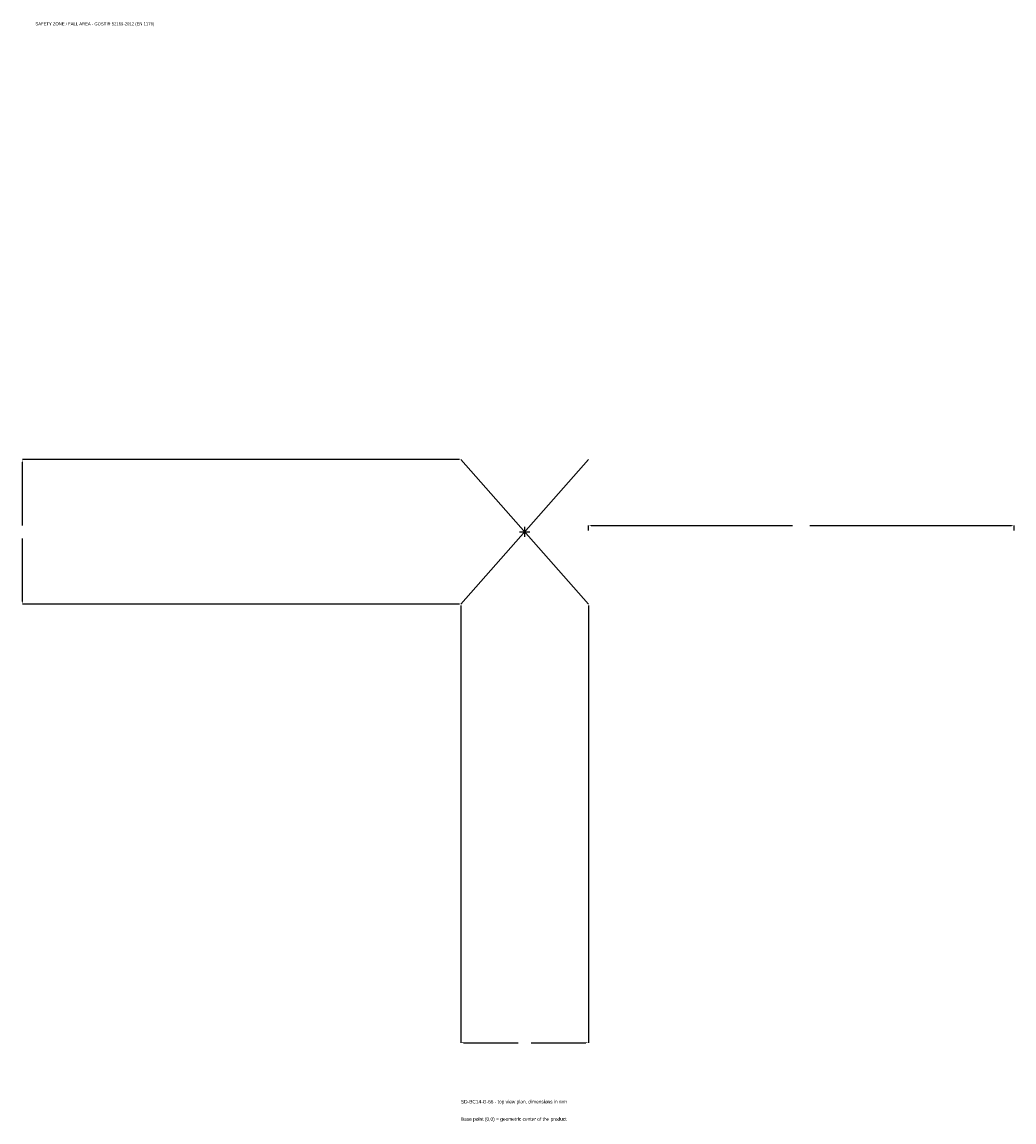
# Model space of a CAD drawing. Extents: x -1772 to 1725, y -2080 to 1798.
import ezdxf

# ---------------------------------------------------------------- set-up
doc = ezdxf.new("R2010")
doc.units = 0
for name, color, linetype in [('GP_MAF_zona_bezopasnosti', 1, 'Continuous'), ('ZSK_DANNYE', 3, 'Continuous'), ('ZSK_KONTUR', 7, 'Continuous'), ('ZSK_RAZMERY', 8, 'Continuous')]:
    doc.layers.add(name, color=color, linetype=linetype)
doc.dimstyles.new('ORION', dxfattribs={"dimtxt": 15.3, "dimasz": 9.18, "dimexe": 1.25, "dimexo": 4.59, "dimtad": 1, "dimcen": 2.5, "dimazin": 3, "dimtfac": 1, "dimtmove": 0, "dimatfit": 3})

# ---------------------------------------------------------------- blocks, each defined once
blk = doc.blocks.new('_CLOSEDFILLED')
at = {"color": 0, "linetype": 'BYBLOCK'}
blk.add_solid([(-1, 0.16), (0, 0), (-1, -0.16)], dxfattribs=at)
blk = doc.blocks.new('*D1')
for p, q in [((-225, -259.59), (-225, -1800.9)), ((225, -259.59), (225, -1800.9)), ((-215.82, -1800.9), (-22.95, -1800.9)), ((22.95, -1800.9), (215.82, -1800.9))]:
    blk.add_line(p, q)
at = {"layer": 'Defpoints'}
for p in [(-225, -255), (225, -255), (-225, -1800.9)]:
    blk.add_point(p, dxfattribs=at)
at = {"layer": 'ZSK_RAZMERY', "xscale": 9.18, "yscale": 9.18, "rotation": 180}
blk.add_blockref('_CLOSEDFILLED', (-225, -1800.9), dxfattribs=at)
at = {"layer": 'ZSK_RAZMERY', "xscale": 9.18, "yscale": 9.18}
blk.add_blockref('_CLOSEDFILLED', (225, -1800.9), dxfattribs=at)
blk = doc.blocks.new('*D2')
for p, q in [((-229.59, 255), (-1770.9, 255)), ((-1770.9, 22.95), (-1770.9, 245.82)), ((-1770.9, -245.82), (-1770.9, -22.95)), ((-229.59, -255), (-1770.9, -255))]:
    blk.add_line(p, q)
at = {"layer": 'Defpoints'}
for p in [(-225, 255), (-1770.9, -255), (-225, -255)]:
    blk.add_point(p, dxfattribs=at)
at = {"layer": 'ZSK_RAZMERY', "xscale": 9.18, "yscale": 9.18}
for p, rotation in [((-1770.9, 255), 90), ((-1770.9, -255), 270)]:
    blk.add_blockref('_CLOSEDFILLED', p, dxfattribs=dict(at, rotation=rotation))
blk = doc.blocks.new('*D3')
for p, q in [((225, 4.59), (225, 22.95)), ((234.18, 22.95), (944.4, 22.95)), ((1005.6, 22.95), (1715.82, 22.95)), ((1725, 4.59), (1725, 22.95))]:
    blk.add_line(p, q)
at = {"layer": 'Defpoints'}
for p in [(225, 22.95), (225, 0), (1725, 0)]:
    blk.add_point(p, dxfattribs=at)
at = {"layer": 'ZSK_RAZMERY', "xscale": 9.18, "yscale": 9.18, "rotation": 180}
blk.add_blockref('_CLOSEDFILLED', (225, 22.95), dxfattribs=at)
at = {"layer": 'ZSK_RAZMERY', "xscale": 9.18, "yscale": 9.18}
blk.add_blockref('_CLOSEDFILLED', (1725, 22.95), dxfattribs=at)
blk = doc.blocks.new('B1')
at = {"layer": 'ZSK_KONTUR'}
for p, q in [((-225, -255), (225, 255)), ((-225, 255), (225, -255))]:
    blk.add_line(p, q, dxfattribs=at)
at = {"layer": 'ZSK_RAZMERY'}
for p, q in [((-18, 0), (18, 0)), ((0, -18), (0, 18))]:
    blk.add_line(p, q, dxfattribs=at)
at = {"layer": 'GP_MAF_zona_bezopasnosti', "color": 1}
blk.add_text('SAFETY ZONE / FALL AREA - GOST R 52169-2012 (EN 1176)', height=10.71, dxfattribs=at).set_placement((-1725, 1785.6))
at = {"layer": 'ZSK_RAZMERY'}
dim = blk.add_linear_dim(base=(-1770.9, -255), p1=(-225, -255), p2=(-225, 255), angle=90, dimstyle='ORION', dxfattribs=at)
dim.commit()
dim.dimension.update_dxf_attribs({"geometry": '*D2', "text_midpoint": (-1770.9, 0)})
for base, p1, p2, picture, middle in [((225, 22.95), (225, 0), (1725, 0), '*D3', (975, 22.95)), ((-225, -1800.9), (-225, -255), (225, -255), '*D1', (0, -1800.9))]:
    dim = blk.add_linear_dim(base=base, p1=p1, p2=p2, dimstyle='ORION', dxfattribs=at)
    dim.commit()
    dim.dimension.update_dxf_attribs({"geometry": picture, "text_midpoint": middle})

msp = doc.modelspace()

# ---------------------------------------------------------------- block references
msp.add_blockref('B1', (0, 0))

# ---------------------------------------------------------------- texts
at = {"layer": 'ZSK_DANNYE', "color": 3}
msp.add_text('SD-BC14-G-66 - top view plan, dimensions in mm', height=12.24, dxfattribs=at).set_placement((-225, -2015.1))
at = {"layer": 'ZSK_DANNYE', "color": 7}
msp.add_text('Base point (0,0) = geometric center of the product', height=12.24, dxfattribs=at).set_placement((-225, -2076.3))

doc.saveas('drawing.dxf')
